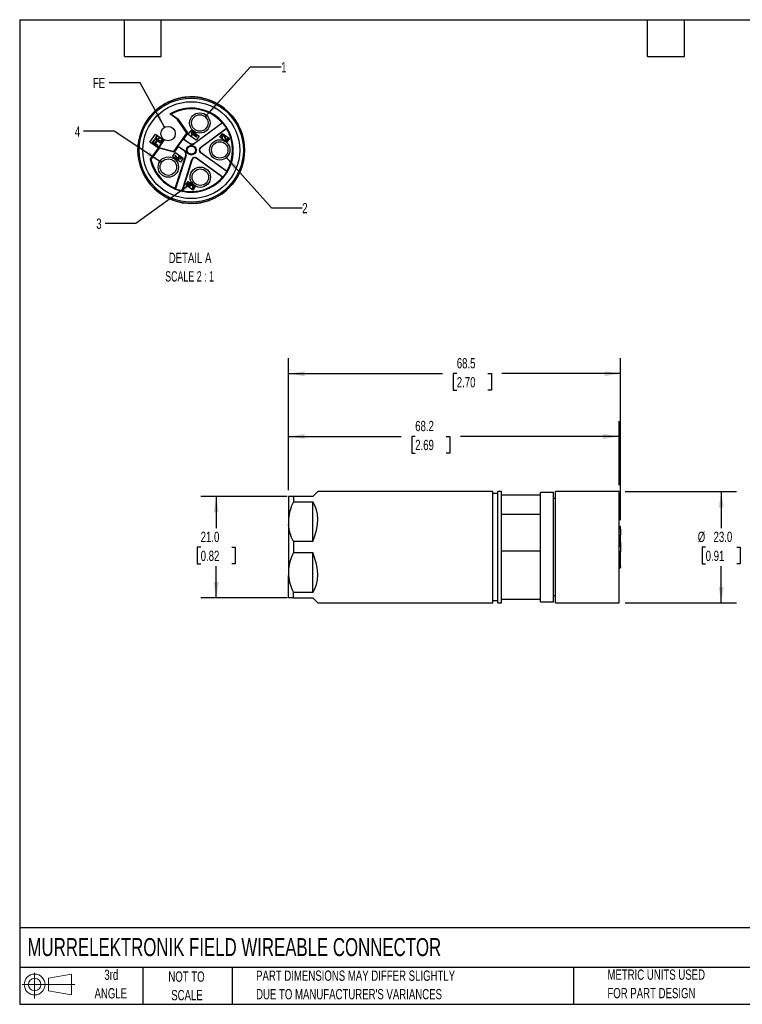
# Model space of a CAD drawing. Header units: millimetres. Extents: x 6 to 273, y 6 to 210.
# Tile 1 of 2: x 6 to 155, y 6 to 210. Entities that reach past the tile are written whole.
import ezdxf

# ---------------------------------------------------------------- set-up
doc = ezdxf.new("R2010")
doc.units = ezdxf.units.MM
doc.layers.add('DIMENSIONS', color=140, linetype='Continuous', lineweight=25)
doc.layers.add('TEXT', color=140, linetype='Continuous', lineweight=25)
doc.layers.add('SLD-DEFPOINTS', color=7, linetype='Continuous')
doc.styles.add('SLDTEXTSTYLE0', font='TXT', dxfattribs={"width": 0.7})
doc.styles.add('SLDTEXTSTYLE2', font='TXT', dxfattribs={"width": 0.645455})
doc.dimstyles.new('SLDDIMSTYLE0', dxfattribs={"dimtxt": 2.158008, "dimasz": 3.302, "dimexe": 0, "dimexo": 0.0625, "dimgap": 0.539502, "dimtad": 0, "dimtih": 1, "dimtoh": 1, "dimrnd": 1e-09, "dimzin": 4, "dimdsep": 46, "dimtxsty": 'SLDTEXTSTYLE0', "dimsah": 1, "dimcen": 0.09, "dimadec": 0, "dimazin": 1, "dimtfac": 1, "dimtofl": 0, "dimtmove": 0, "dimatfit": 3, "dimfxl": 0, "dimfrac": 2, "dimtolj": 1, "dimtzin": 12, "dimarcsym": 0})
doc.dimstyles.new('SLDDIMSTYLE1', dxfattribs={"dimtxt": 2.158008, "dimasz": 3.302, "dimexe": 0, "dimexo": 0.0625, "dimgap": 0.539502, "dimtad": 0, "dimtih": 1, "dimtoh": 1, "dimrnd": 1e-09, "dimzin": 12, "dimdsep": 46, "dimtxsty": 'SLDTEXTSTYLE0', "dimsah": 1, "dimcen": 0.09, "dimadec": 0, "dimazin": 3, "dimtfac": 1, "dimtofl": 0, "dimtmove": 0, "dimatfit": 3, "dimfxl": 0, "dimfrac": 2, "dimtolj": 1, "dimtzin": 12, "dimarcsym": 0})
doc.dimstyles.new('SLDDIMSTYLE4', dxfattribs={"dimtxt": 2.158008, "dimasz": 3.302, "dimexe": 0, "dimexo": 0.0625, "dimgap": 0.539502, "dimtad": 0, "dimtih": 1, "dimtoh": 1, "dimlfac": 0.5, "dimrnd": 1e-09, "dimzin": 12, "dimdsep": 46, "dimtxsty": 'SLDTEXTSTYLE0', "dimsah": 1, "dimcen": 0, "dimadec": 0, "dimazin": 3, "dimtfac": 1, "dimtofl": 0, "dimtmove": 0, "dimatfit": 3, "dimfxl": 0, "dimfrac": 2, "dimtolj": 1, "dimtzin": 12, "dimarcsym": 0})

# ---------------------------------------------------------------- blocks, each defined once
blk = doc.blocks.new('Block11')
at = {"color": 7, "linetype": 'Continuous', "lineweight": 18}
for p, q in [((2.59, 5.31), (2.59, 0)), ((5.48, 4.17), (10.18, 5.03)), ((5.48, 1.6), (5.48, 4.17)), ((10.18, 5.03), (10.18, 0.73)), ((0, 2.88), (10.87, 2.88)), ((5.48, 1.6), (10.18, 0.73))]:
    blk.add_line(p, q, dxfattribs=at)
for radius in [2.15, 1.29]:
    blk.add_circle((2.59, 2.88), radius, dxfattribs=at)
blk = doc.blocks.new('Block12')
at = {"layer": 'SLD-DEFPOINTS'}
blk.add_blockref('Block11', (0, 0), dxfattribs=at)
blk = doc.blocks.new('_D')
at = {"layer": 'DIMENSIONS'}
for p, q in [((61.55, 111.18), (43.72, 111.18)), ((46.9, 111.18), (46.9, 104.58)), ((43.69, 100.67), (42.97, 100.67)), ((42.97, 100.67), (42.97, 97.24)), ((50.1, 100.67), (50.83, 100.67)), ((50.83, 100.67), (50.83, 97.24)), ((42.97, 97.24), (43.69, 97.24)), ((46.9, 90.23), (46.9, 96.75)), ((50.83, 97.24), (50.1, 97.24)), ((61.55, 90.23), (43.72, 90.23))]:
    blk.add_line(p, q, dxfattribs=at)
for points in [[(46.9, 111.18), (46.39, 107.87), (47.41, 107.87)], [(46.9, 90.23), (47.41, 93.53), (46.39, 93.53)]]:
    blk.add_solid(points, dxfattribs=at)
at = {"layer": 'DIMENSIONS', "char_height": 2.117, "attachment_point": 1, "style": 'SLDTEXTSTYLE0'}
for s, insert in [('21.0', (43.69, 103.88)), ('0.82', (43.69, 99.96))]:
    blk.add_mtext(s, dxfattribs=dict(at, insert=insert))
blk = doc.blocks.new('_D_1')
at = {"layer": 'DIMENSIONS'}
for p, q in [((131.29, 112.2), (154.26, 112.2)), ((151.09, 112.2), (151.09, 104.58)), ((147.88, 100.67), (147.16, 100.67)), ((147.16, 100.67), (147.16, 97.24)), ((154.29, 100.67), (155.02, 100.67)), ((155.02, 100.67), (155.02, 97.24)), ((147.16, 97.24), (147.88, 97.24)), ((151.09, 89.2), (151.09, 96.75)), ((155.02, 97.24), (154.29, 97.24)), ((131.29, 89.2), (154.26, 89.2))]:
    blk.add_line(p, q, dxfattribs=at)
for points in [[(151.09, 112.2), (150.58, 108.9), (151.6, 108.9)], [(151.09, 89.2), (151.6, 92.5), (150.58, 92.5)]]:
    blk.add_solid(points, dxfattribs=at)
at = {"layer": 'DIMENSIONS', "char_height": 2.117, "attachment_point": 1, "style": 'SLDTEXTSTYLE0'}
for s, insert in [('%%c', (146.25, 103.88)), ('23.0', (149.51, 103.88)), ('0.91', (147.88, 99.96))]:
    blk.add_mtext(s, dxfattribs=dict(at, insert=insert))
blk = doc.blocks.new('_D_2')
at = {"layer": 'DIMENSIONS'}
for p, q in [((61.82, 112.45), (61.82, 126.71)), ((130.02, 113.47), (130.02, 126.71)), ((61.82, 123.54), (85.03, 123.54)), ((87.95, 123.54), (87.23, 123.54)), ((87.23, 123.54), (87.23, 120.11)), ((94.37, 123.54), (95.09, 123.54)), ((95.09, 123.54), (95.09, 120.11)), ((130.02, 123.54), (97.29, 123.54)), ((87.23, 120.11), (87.95, 120.11)), ((95.09, 120.11), (94.37, 120.11))]:
    blk.add_line(p, q, dxfattribs=at)
for points in [[(61.82, 123.54), (65.13, 123.03), (65.13, 124.05)], [(130.02, 123.54), (126.72, 124.05), (126.72, 123.03)]]:
    blk.add_solid(points, dxfattribs=at)
at = {"layer": 'DIMENSIONS', "char_height": 2.117, "attachment_point": 1, "style": 'SLDTEXTSTYLE0'}
for s, insert in [('68.2', (87.95, 126.75)), ('2.69', (87.95, 122.84))]:
    blk.add_mtext(s, dxfattribs=dict(at, insert=insert))
blk = doc.blocks.new('_D_3')
at = {"layer": 'DIMENSIONS'}
for p, q in [((61.82, 112.45), (61.82, 139.67)), ((130.32, 106.24), (130.32, 139.67)), ((61.82, 136.5), (93.6, 136.5)), ((96.53, 136.5), (95.8, 136.5)), ((95.8, 136.5), (95.8, 133.07)), ((102.94, 136.5), (103.66, 136.5)), ((103.66, 136.5), (103.66, 133.07)), ((130.32, 136.5), (105.86, 136.5)), ((95.8, 133.07), (96.53, 133.07)), ((103.66, 133.07), (102.94, 133.07))]:
    blk.add_line(p, q, dxfattribs=at)
for points in [[(61.82, 136.5), (65.13, 135.99), (65.13, 137)], [(130.32, 136.5), (127.02, 137), (127.02, 135.99)]]:
    blk.add_solid(points, dxfattribs=at)
at = {"layer": 'DIMENSIONS', "char_height": 2.117, "attachment_point": 1, "style": 'SLDTEXTSTYLE0'}
for s, insert in [('68.5', (96.53, 139.71)), ('2.70', (96.53, 135.79))]:
    blk.add_mtext(s, dxfattribs=dict(at, insert=insert))
blk = doc.blocks.new('_D_5')
at = {"layer": 'DIMENSIONS'}
for p, q in [((44.65, 189.5), (53.95, 199.8)), ((53.95, 199.8), (60.3, 199.8))]:
    blk.add_line(p, q, dxfattribs=at)
blk.add_solid([(44.65, 189.5), (47.24, 191.61), (46.49, 192.29)], dxfattribs=at)
at = {"layer": 'DIMENSIONS', "insert": (60.3, 200.81), "char_height": 2.12, "attachment_point": 1, "style": 'SLDTEXTSTYLE0'}
blk.add_mtext('1', dxfattribs=at)
blk = doc.blocks.new('_D_6')
at = {"layer": 'DIMENSIONS'}
for p, q in [((48.76, 181.41), (58.29, 170.71)), ((58.29, 170.71), (64.64, 170.71))]:
    blk.add_line(p, q, dxfattribs=at)
blk.add_solid([(48.76, 181.41), (50.58, 178.6), (51.33, 179.28)], dxfattribs=at)
at = {"layer": 'DIMENSIONS', "insert": (64.64, 171.72), "char_height": 2.12, "attachment_point": 1, "style": 'SLDTEXTSTYLE0'}
blk.add_mtext('2', dxfattribs=at)
blk = doc.blocks.new('_D_7')
at = {"layer": 'DIMENSIONS'}
for p, q in [((42.23, 176.06), (30.3, 167.49)), ((30.3, 167.49), (23.95, 167.49))]:
    blk.add_line(p, q, dxfattribs=at)
blk.add_solid([(42.23, 176.06), (39.25, 174.54), (39.84, 173.72)], dxfattribs=at)
at = {"layer": 'DIMENSIONS', "insert": (22.15, 168.51), "char_height": 2.12, "attachment_point": 1, "style": 'SLDTEXTSTYLE0'}
blk.add_mtext('3', dxfattribs=at)
blk = doc.blocks.new('_D_8')
at = {"layer": 'DIMENSIONS'}
for p, q in [((25.87, 186.52), (19.52, 186.52)), ((35.6, 180.07), (25.87, 186.52))]:
    blk.add_line(p, q, dxfattribs=at)
blk.add_solid([(35.6, 180.07), (33.13, 182.32), (32.57, 181.47)], dxfattribs=at)
at = {"layer": 'DIMENSIONS', "insert": (17.72, 187.53), "char_height": 2.12, "attachment_point": 1, "style": 'SLDTEXTSTYLE0'}
blk.add_mtext('4', dxfattribs=at)
blk = doc.blocks.new('_D_9')
at = {"layer": 'DIMENSIONS'}
for p, q in [((31.19, 196.54), (24.84, 196.54)), ((36.24, 187.35), (31.19, 196.54))]:
    blk.add_line(p, q, dxfattribs=at)
blk.add_solid([(36.24, 187.35), (35.09, 190.49), (34.2, 190)], dxfattribs=at)
at = {"layer": 'DIMENSIONS', "insert": (21.44, 197.55), "char_height": 2.117, "attachment_point": 1, "style": 'SLDTEXTSTYLE0'}
blk.add_mtext('FE', dxfattribs=at)

msp = doc.modelspace()

# ---------------------------------------------------------------- linework, layer by layer
for p, q in [((41.47, 193.622), (40.394, 193.542)), ((42.549, 193.596), (41.47, 193.622)), ((37.343, 190.098), (37.605, 190.085)), ((38.853, 189.021), (37.343, 190.098)), ((37.605, 190.085), (38.955, 189.122)), ((38.853, 189.021), (38.955, 189.122)), ((40.839, 186.13), (38.853, 189.021)), ((38.955, 189.122), (41.012, 186.128)), ((42.393, 184.059), (48.121, 188.296)), ((48.219, 188.286), (42.433, 184.005)), ((43.602, 183.126), (49.053, 187.159)), ((49.034, 187.062), (43.641, 183.072)), ((48.121, 188.296), (48.219, 188.286)), ((49.053, 187.159), (49.034, 187.062)), ((33.231, 184.278), (34.393, 185.906)), ((34.584, 185.486), (34.268, 185.043)), ((34.288, 184.918), (35.283, 184.208)), ((34.393, 185.906), (36.117, 184.676)), ((34.466, 185.012), (34.729, 185.382)), ((34.763, 184.8), (34.466, 185.012)), ((34.947, 185.059), (34.763, 184.8)), ((34.908, 184.696), (35.093, 184.955)), ((38.137, 182.342), (40.839, 186.13)), ((39.026, 183.459), (40.073, 184.926)), ((40.165, 184.942), (40.073, 184.926)), ((41.376, 183.996), (40.073, 184.926)), ((41.012, 186.128), (40.165, 184.942)), ((40.165, 184.942), (41.415, 184.05)), ((41.012, 186.128), (40.839, 186.13)), ((41.142, 185.869), (41.723, 186.683)), ((42.77, 184.708), (41.142, 185.869)), ((41.723, 186.683), (43.351, 185.522)), ((41.745, 186.169), (41.812, 185.772)), ((42.881, 185.5), (41.851, 186.235)), ((41.912, 186.02), (42.8, 185.386)), ((41.949, 185.795), (41.912, 186.02)), ((41.937, 185.744), (41.949, 185.795)), ((43.351, 185.522), (42.77, 184.708)), ((47.642, 185.317), (48.165, 186.049)), ((49.108, 184.271), (47.642, 185.317)), ((48.165, 186.049), (49.63, 185.004)), ((48.474, 185.534), (48.548, 185.439)), ((48.548, 185.439), (48.929, 184.523)), ((49.002, 184.709), (48.683, 185.48)), ((49.255, 185.063), (49.002, 184.709)), ((49.044, 184.526), (49.369, 184.982)), ((49.63, 185.004), (49.108, 184.271)), ((30.776, 183.428), (30.75, 182.349)), ((34.955, 183.048), (33.231, 184.278)), ((33.287, 180.709), (34.955, 183.048)), ((35.118, 183.033), (33.439, 180.679)), ((34.02, 184.695), (33.704, 184.253)), ((33.724, 184.128), (34.719, 183.418)), ((33.902, 184.222), (34.166, 184.592)), ((34.199, 184.01), (33.902, 184.222)), ((34.463, 184.38), (34.199, 184.01)), ((34.345, 183.906), (34.608, 184.276)), ((34.824, 183.564), (34.345, 183.906)), ((35.315, 184.406), (34.908, 184.696)), ((34.952, 183.05), (36.114, 184.678)), ((36.117, 184.676), (35.061, 183.196)), ((35.061, 183.196), (35.118, 183.033)), ((35.061, 183.196), (38.137, 182.342)), ((38.195, 182.179), (35.118, 183.033)), ((35.579, 184.775), (35.315, 184.406)), ((35.409, 184.229), (35.724, 184.672)), ((39.041, 183.366), (38.195, 182.179)), ((39.026, 183.459), (40.33, 182.529)), ((39.026, 183.459), (39.041, 183.366)), ((40.291, 182.475), (39.041, 183.366)), ((41.415, 184.05), (41.376, 183.996)), ((42.433, 184.005), (42.393, 184.059)), ((43.641, 183.072), (43.602, 183.126)), ((52.743, 182.901), (52.663, 183.978)), ((52.717, 181.822), (52.743, 182.901)), ((30.75, 182.349), (30.83, 181.272)), ((37.9, 181.325), (38.482, 182.141)), ((39.529, 180.163), (37.9, 181.325)), ((38.195, 182.179), (38.137, 182.342)), ((38.397, 181.417), (39.032, 180.619)), ((38.458, 174.752), (40.601, 181.547)), ((38.482, 182.141), (40.111, 180.979)), ((40.665, 181.527), (38.5, 174.663)), ((39.084, 180.78), (38.507, 181.504)), ((39.275, 181.046), (39.084, 180.78)), ((39.103, 181.168), (39.275, 181.046)), ((39.145, 180.623), (39.389, 180.965)), ((39.356, 181.16), (39.185, 181.282)), ((39.437, 181.274), (39.356, 181.16)), ((39.389, 180.965), (39.559, 180.843)), ((39.47, 181.079), (39.552, 181.193)), ((39.64, 180.957), (39.47, 181.079)), ((40.111, 180.979), (39.529, 180.163)), ((40.33, 182.529), (40.291, 182.475)), ((40.601, 181.547), (40.665, 181.527)), ((42.757, 180.961), (42.796, 181.015)), ((48.218, 177.065), (42.757, 180.961)), ((42.796, 181.015), (48.316, 177.077)), ((43.61, 182.157), (43.649, 182.211)), ((49.13, 178.219), (43.61, 182.157)), ((43.649, 182.211), (49.11, 178.315)), ((33.439, 180.679), (33.287, 180.709)), ((39.837, 174.241), (41.877, 180.708)), ((41.94, 180.688), (39.922, 174.29)), ((41.877, 180.708), (41.94, 180.688)), ((48.316, 177.077), (48.218, 177.065)), ((49.11, 178.315), (49.13, 178.219)), ((40.597, 175.441), (41.12, 176.174)), ((42.063, 174.396), (40.597, 175.441)), ((41.022, 175.692), (40.859, 175.464)), ((40.974, 175.383), (41.136, 175.61)), ((41.12, 176.174), (42.585, 175.129)), ((41.477, 175.367), (41.397, 175.253)), ((41.511, 175.172), (41.591, 175.285)), ((41.885, 175.334), (41.998, 175.254)), ((42.047, 174.96), (41.885, 174.733)), ((42.079, 175.368), (41.966, 175.448)), ((41.999, 174.651), (42.161, 174.879)), ((42.585, 175.129), (42.063, 174.396)), ((38.5, 174.663), (38.458, 174.752)), ((39.922, 174.29), (39.837, 174.241)), ((40.943, 171.654), (42.023, 171.629)), ((42.023, 171.629), (43.099, 171.709)), ((67.85, 112.202), (66.825, 111.177)), ((103.975, 112.202), (67.85, 112.202)), ((103.975, 89.202), (103.975, 112.202)), ((105.775, 112.202), (104.975, 112.202)), ((104.975, 89.202), (104.975, 112.202)), ((105.775, 89.202), (105.775, 112.202)), ((116.475, 112.002), (113.775, 112.002)), ((113.775, 89.402), (113.775, 112.002)), ((116.475, 89.402), (116.475, 112.002)), ((130.025, 112.202), (116.875, 112.202)), ((116.875, 89.202), (116.875, 112.202)), ((130.025, 89.202), (130.025, 112.202)), ((61.825, 111.177), (61.825, 106.566)), ((62.825, 111.177), (62.825, 110.049)), ((66.825, 111.177), (62.825, 111.177)), ((62.825, 110.049), (66.825, 110.049)), ((66.825, 101.829), (66.825, 110.049)), ((104.975, 111.752), (103.975, 111.752)), ((113.775, 111.452), (105.775, 111.452)), ((116.875, 110.702), (116.475, 110.702)), ((61.825, 106.566), (61.825, 105.312)), ((105.775, 107.524), (113.775, 107.524)), ((61.825, 105.312), (61.825, 96.091)), ((130.325, 104.968), (130.025, 104.971)), ((130.025, 104.432), (130.325, 104.432)), ((130.025, 103.948), (130.325, 103.95)), ((130.325, 104.432), (130.325, 104.968)), ((130.325, 104.432), (130.325, 103.95)), ((130.325, 103.95), (130.325, 103.159)), ((62.825, 101.829), (62.825, 99.574)), ((66.825, 101.829), (62.825, 101.829)), ((130.325, 103.159), (130.025, 103.159)), ((130.025, 101.659), (130.325, 101.659)), ((130.325, 102.845), (130.325, 103.159)), ((130.325, 101.659), (130.325, 102.845)), ((130.325, 101.659), (130.325, 101.414)), ((62.825, 99.574), (66.825, 99.574)), ((66.825, 91.354), (66.825, 99.574)), ((113.775, 99.88), (105.775, 99.88)), ((130.325, 101.414), (130.025, 101.412)), ((130.025, 101.334), (130.325, 101.337)), ((130.025, 101.076), (130.325, 101.072)), ((130.025, 100.909), (130.325, 100.906)), ((130.325, 99.729), (130.025, 99.729)), ((130.325, 101.414), (130.325, 101.337)), ((130.325, 101.337), (130.325, 101.072)), ((130.325, 101.072), (130.325, 100.906)), ((130.325, 100.906), (130.325, 99.729)), ((130.325, 96.765), (130.325, 99.729)), ((61.825, 96.091), (61.825, 94.837)), ((130.025, 96.762), (130.325, 96.765)), ((130.325, 96.534), (130.025, 96.532)), ((130.025, 96.433), (130.325, 96.436)), ((130.325, 96.765), (130.325, 96.534)), ((130.325, 96.436), (130.325, 96.534)), ((61.825, 90.227), (61.825, 94.837)), ((66.825, 91.354), (62.825, 91.354)), ((62.825, 90.227), (62.825, 91.354)), ((62.825, 90.227), (66.825, 90.227)), ((66.825, 90.227), (67.85, 89.202)), ((103.975, 89.652), (104.975, 89.652)), ((105.775, 89.952), (113.775, 89.952)), ((116.475, 90.702), (116.875, 90.702)), ((67.85, 89.202), (103.975, 89.202)), ((104.975, 89.202), (105.775, 89.202)), ((113.775, 89.402), (116.475, 89.402)), ((116.875, 89.202), (130.025, 89.202))]:
    msp.add_line(p, q)
at = {"flags": 128}
for points in [[(44.674, 193.228), (43.621, 193.464), (42.549, 193.596)], [(31.143, 185.553), (30.907, 184.499), (30.776, 183.428)], [(52.35, 179.697), (52.585, 180.751), (52.717, 181.822)], [(38.819, 172.022), (39.872, 171.786), (40.944, 171.654)]]:
    msp.add_lwpolyline(points, dxfattribs=at)
for centre, radius in [((41.746, 182.625), 10.75), ((41.746, 182.625), 10), ((43.515, 188.233), 2.1), ((43.515, 188.233), 1.7), ((36.96, 186.04), 1.5), ((41.746, 182.625), 1), ((41.746, 182.625), 0.85), ((47.626, 182.676), 2.1), ((47.626, 182.676), 1.7), ((37.019, 179.128), 2.1), ((37.019, 179.128), 1.7), ((43.612, 177.049), 2.1), ((43.612, 177.049), 1.7)]:
    msp.add_circle(centre, radius)
for centre, radius, start, end in [((41.746, 182.625), 11, 97.06457, 119.56442), ((41.746, 182.625), 11, 29.56456, 74.56445), ((41.746, 182.625), 11, 119.56454, 142.06451), ((41.746, 182.625), 8.674, 192.7625, 120.50839), ((41.746, 182.625), 8.532, 41.65667, 119.03834), ((41.746, 182.625), 11, 142.06451, 164.56444), ((41.746, 182.625), 8.599, 31.81782, 41.1732), ((41.746, 182.625), 8.532, 329.65666, 31.33437), ((41.746, 182.625), 11, 7.06457, 29.56442), ((34.34, 184.99), 0.0893, 144.08004, 234.08649), ((34.657, 185.434), 0.0893, 54.90449, 144.91087), ((34.656, 185.434), 0.09, 324.49535, 54.49578), ((35.02, 185.007), 0.0893, 54.90449, 144.91087), ((35.02, 185.007), 0.09, 324.49606, 54.49507), ((41.812, 186.18), 0.0676, 54.4956, 189.4955), ((41.879, 185.778), 0.0672, 184.75504, 329.56507), ((42.841, 185.443), 0.0701, 234.49549, 54.4956), ((48.393, 185.359), 0.388, 147.5136, 218.17255), ((48.352, 185.364), 0.35, 54.64946, 144.55418), ((48.142, 185.16), 0.0673, 217.55783, 38.9797), ((48.352, 185.363), 0.21, 54.49546, 144.49558), ((48.321, 185.34), 0.387, 21.1416, 52.97414), ((49.312, 185.023), 0.0701, 324.49534, 144.49565), ((33.777, 184.2), 0.0893, 144.08021, 234.08589), ((34.093, 184.644), 0.0893, 54.90497, 144.91039), ((34.092, 184.644), 0.09, 324.49535, 54.49578), ((34.536, 184.328), 0.0893, 54.90482, 144.91065), ((34.535, 184.328), 0.09, 324.49607, 54.49504), ((34.772, 183.491), 0.09, 234.49541, 54.49555), ((35.335, 184.281), 0.09, 234.49553, 324.49553), ((35.652, 184.724), 0.0893, 54.90485, 144.91052), ((35.651, 184.724), 0.09, 324.49606, 54.49507), ((41.898, 184.728), 0.899, 234.49551, 306.49552), ((41.898, 184.728), 0.832, 234.49553, 306.49552), ((43.958, 182.644), 0.599, 126.49553, 234.49551), ((43.958, 182.644), 0.532, 126.49553, 234.49552), ((48.985, 184.575), 0.0766, 222.77631, 320.66272), ((41.746, 182.625), 11, 187.06457, 209.56442), ((38.452, 181.46), 0.0699, 144.23975, 218.49095), ((38.452, 181.454), 0.0742, 42.38346, 140.61263), ((39.144, 181.225), 0.0701, 54.49553, 234.49551), ((39.495, 181.234), 0.0701, 324.4956, 144.49549), ((39.6, 180.9), 0.0701, 234.49553, 54.49551), ((39.808, 181.797), 0.832, 342.49552, 54.4955), ((39.808, 181.797), 0.899, 342.49552, 54.49553), ((42.448, 180.528), 0.599, 54.49551, 162.49553), ((42.448, 180.528), 0.532, 54.49551, 162.49551), ((41.746, 182.625), 8.532, 193.18643, 247.33436), ((39.087, 180.671), 0.0752, 223.35495, 320.69301), ((41.746, 182.625), 11, 299.56456, 344.56445), ((41.746, 182.625), 11, 209.56456, 254.56445), ((41.746, 182.625), 8.532, 257.65665, 319.33438), ((41.746, 182.625), 8.599, 319.81782, 329.17323), ((40.917, 175.424), 0.0701, 144.49538, 324.49538), ((41.307, 175.489), 0.35, 54.6493, 144.55429), ((41.307, 175.489), 0.21, 54.67233, 144.67345), ((41.454, 175.213), 0.0701, 144.49558, 324.49549), ((41.306, 175.489), 0.21, 324.49555, 54.49549), ((41.304, 175.488), 0.353, 1.53412, 54.32686), ((41.763, 175.163), 0.21, 54.49555, 144.49558), ((41.762, 175.161), 0.353, 54.66429, 107.45682), ((41.876, 175.082), 0.21, 324.4955, 54.49553), ((41.876, 175.082), 0.351, 324.49553, 54.4955), ((41.746, 182.625), 8.599, 247.81791, 257.17314), ((41.942, 174.692), 0.0701, 144.49558, 324.49549), ((41.746, 182.625), 11, 277.06457, 299.56442)]:
    msp.add_arc(centre, radius, start, end)
for major_axis, start_param, end_param in [((9.959, 9.959), 5.3341764, 6.1849966), ((-9.959, 9.959), 3.2397813, 4.0906015)]:
    msp.add_ellipse((56.35, 100.702), major_axis=major_axis, ratio=0.5773503, start_param=start_param, end_param=end_param)
msp.add_open_spline([(48.194, 185.202), (48.174, 185.256), (48.147, 185.329), (48.151, 185.43), (48.171, 185.467), (48.181, 185.485)], degree=3, knots=[0, 0, 0, 0, 0.5734016, 0.7911395, 1, 1, 1, 1])
for points in [[(62.825, 111.177), (62.292, 111.177), (61.921, 111.177), (61.825, 111.177)], [(62.825, 110.049), (62.292, 108.931), (61.921, 107.778), (61.825, 106.566)], [(62.825, 101.829), (62.292, 102.947), (61.921, 104.1), (61.825, 105.312)], [(62.825, 99.574), (62.292, 98.456), (61.921, 97.303), (61.825, 96.091)], [(61.825, 94.837), (61.921, 93.625), (62.292, 92.472), (62.825, 91.354)], [(62.825, 90.227), (62.292, 90.227), (61.921, 90.227), (61.825, 90.227)]]:
    msp.add_open_spline(points, degree=3)
at = {"layer": 'SLD-DEFPOINTS'}
msp.add_circle((41.746, 182.625), 11, dxfattribs=at)
at = {"layer": 'TEXT'}
for p, q in [((6.35, 209.55), (273.05, 209.55)), ((6.35, 209.55), (6.35, 6.35)), ((27.94, 201.93), (27.94, 209.55)), ((35.56, 201.93), (35.56, 209.55)), ((135.89, 201.93), (135.89, 209.55)), ((143.51, 201.93), (143.51, 209.55)), ((27.94, 201.93), (35.56, 201.93)), ((135.89, 201.93), (143.51, 201.93)), ((273.05, 22.126), (6.35, 22.126)), ((273.05, 13.97), (6.35, 13.97)), ((31.75, 13.97), (31.75, 6.35)), ((50.212, 13.97), (50.212, 6.35)), ((120.646, 13.97), (120.646, 6.35)), ((6.35, 6.35), (273.05, 6.35))]:
    msp.add_line(p, q, dxfattribs=at)

# ---------------------------------------------------------------- block references
at = {"layer": 'SLD-DEFPOINTS'}
msp.add_blockref('Block12', (6.838, 7.554), dxfattribs=at)

# ---------------------------------------------------------------- texts
at = {"layer": 'TEXT'}
for s, insert, char_height, attachment_point, style in [('DETAIL A', (41.507, 161.458), 2.1167, 2, 'SLDTEXTSTYLE0'), ('SCALE 2 : 1', (41.4, 157.636), 2.11667, 2, 'SLDTEXTSTYLE2'), ('MURRELEKTRONIK FIELD WIREABLE CONNECTOR', (7.966, 20.015), 3.70417, 1, 'SLDTEXTSTYLE0'), ('3rd', (25.247, 13.501), 2.1167, 2, 'SLDTEXTSTYLE0'), ('NOT TO', (40.768, 13.126), 2.1167, 2, 'SLDTEXTSTYLE0'), ('PART DIMENSIONS MAY DIFFER SLIGHTLY', (55.119, 13.321), 2.11667, 1, 'SLDTEXTSTYLE0'), ('METRIC UNITS USED', (127.604, 13.536), 2.11667, 1, 'SLDTEXTSTYLE0'), ('ANGLE', (25.149, 9.678), 2.1167, 2, 'SLDTEXTSTYLE0'), ('SCALE', (40.865, 9.304), 2.1167, 2, 'SLDTEXTSTYLE0'), ("DUE TO MANUFACTURER'S VARIANCES", (55.119, 9.499), 2.11667, 1, 'SLDTEXTSTYLE0'), ('FOR PART DESIGN', (127.604, 9.714), 2.11667, 1, 'SLDTEXTSTYLE0')]:
    msp.add_mtext(s, dxfattribs=dict(at, insert=insert, char_height=char_height, attachment_point=attachment_point, style=style))

# ---------------------------------------------------------------- dimensions: what is measured, and where the dimension line sits
at = {"layer": 'DIMENSIONS'}
for p1, p2, text, picture, middle in [((42.376, 186.971), (44.654, 189.495), '1', '_D_5', (61.199, 199.801)), ((37.682, 184.725), (36.238, 187.355), 'FE', '_D_9', (23.141, 196.537)), ((38.436, 178.189), (35.602, 180.067), '4', '_D_8', (18.622, 186.519)), ((46.495, 183.945), (48.757, 181.407), '2', '_D_6', (65.541, 170.709)), ((44.993, 178.04), (42.231, 176.058), '3', '_D_7', (23.049, 167.492))]:
    dim = msp.add_diameter_dim_2p(p1=p1, p2=p2, text=text, dimstyle='SLDDIMSTYLE4', override={"dimpost": '<>'}, dxfattribs=at)
    dim.commit()
    dim.dimension.update_dxf_attribs({"geometry": picture, "text_midpoint": middle, "dimtype": 163})
for base, p1, p2, picture, middle in [((130.325, 136.495), (61.825, 111.177), (130.325, 104.968), '_D_3', (99.733, 136.495)), ((61.825, 123.539), (130.025, 112.202), (61.825, 111.177), '_D_2', (91.159, 123.539))]:
    dim = msp.add_linear_dim(base=base, p1=p1, p2=p2, dimstyle='SLDDIMSTYLE1', dxfattribs=at)
    dim.commit()
    dim.dimension.update_dxf_attribs({"geometry": picture, "text_midpoint": middle, "dimtype": 160})
dim = msp.add_linear_dim(base=(151.088, 112.202), p1=(130.025, 89.202), p2=(130.025, 112.202), angle=90, text='%%c<>', dimstyle='SLDDIMSTYLE0', dxfattribs=at)
dim.commit()
dim.dimension.update_dxf_attribs({"geometry": '_D_1', "text_midpoint": (151.088, 100.665), "dimtype": 160})
dim = msp.add_linear_dim(base=(46.898, 90.227), p1=(62.825, 111.177), p2=(62.825, 90.227), angle=90, dimstyle='SLDDIMSTYLE0', dxfattribs=at)
dim.commit()
dim.dimension.update_dxf_attribs({"geometry": '_D', "text_midpoint": (46.898, 100.665), "dimtype": 160})

doc.saveas('drawing.dxf')
